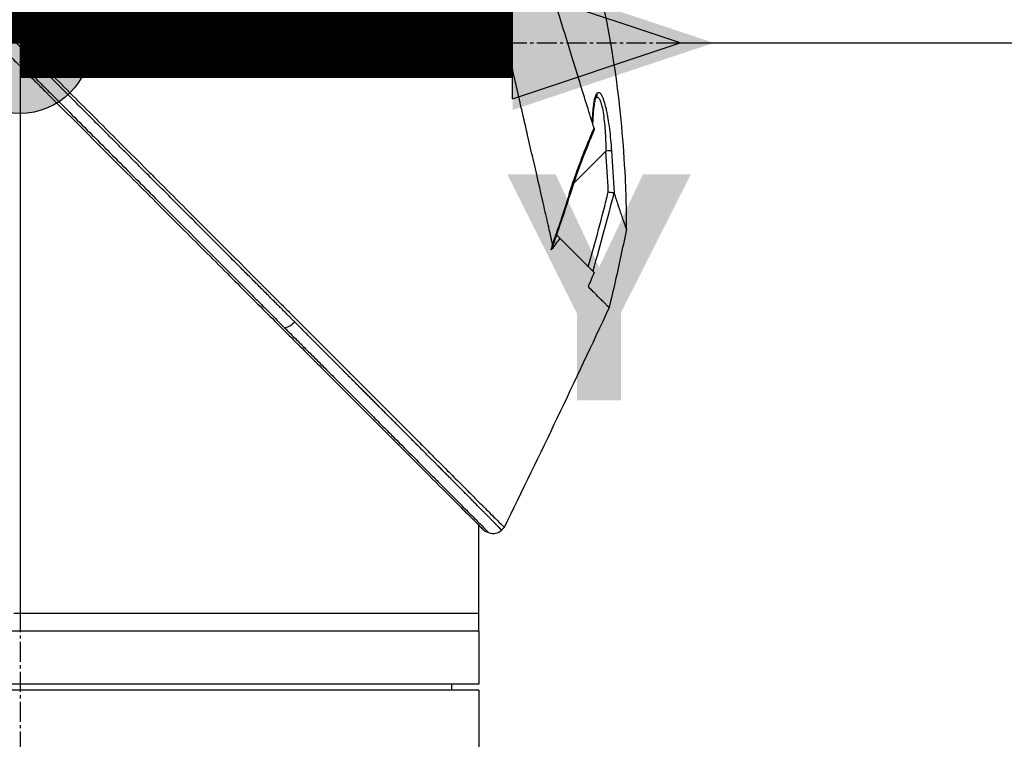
# Model space of a CAD drawing. Header units: millimetres. Extents: x 0 to 4378, y 0 to 2376.
# Tile 226 of 256: x 1645 to 1729, y 1529 to 1590. Entities that reach past the tile are written whole.
import ezdxf

# ---------------------------------------------------------------- set-up
doc = ezdxf.new("R2010")
doc.units = ezdxf.units.MM
doc.header["$LTSCALE"] = 0.2
doc.linetypes.add('CENTER2', pattern=[1.125, 0.75, -0.125, 0.125, -0.125])
for name, color, linetype in [('02_Center Line', 1, 'CENTER2'), ('07_Special Line2', 76, 'Continuous'), ('12_Before Rev.Num.', 5, 'Continuous')]:
    doc.layers.add(name, color=color, linetype=linetype)
doc.layers.add('14_Mark', color=7, linetype='Continuous', true_color=0xe03c31)
doc.styles.add('Rainbow-5.0 Style', font='malgunsl.ttf')
doc.dimstyles.new('Rainbow-5.0 Style', dxfattribs={"dimtxt": 4, "dimasz": 2.5, "dimexe": 1, "dimexo": 1, "dimgap": 1, "dimtad": 1, "dimdsep": 46, "dimtxsty": 'Rainbow-5.0 Style', "dimcen": 0, "dimclrd": 251, "dimclre": 251, "dimclrt": 7, "dimazin": 3, "dimtp": 0.1, "dimtm": 0.1, "dimtfac": 0.61, "dimtmove": 0, "dimatfit": 3, "dimfxl": 1, "dimlwd": -1, "dimlwe": -1, "dimarcsym": 1})

# ---------------------------------------------------------------- blocks, each defined once
blk = doc.blocks.new('*D121')
at = {"color": 251, "linetype": 'ByBlock', "transparency": 16777216}
for p, q in [((1699.244, 1588.457), (1769.201, 1588.457)), ((1765.201, 1206.457), (1765.201, 1578.457)), ((1617.359, 1196.457), (1769.201, 1196.457))]:
    blk.add_line(p, q, dxfattribs=at)
at = {"color": 251, "transparency": 16777216}
for points in [[(1763.534, 1578.457), (1766.868, 1578.457), (1765.201, 1588.457)], [(1763.534, 1206.457), (1766.868, 1206.457), (1765.201, 1196.457)]]:
    blk.add_solid(points, dxfattribs=at)
at = {"layer": 'Defpoints', "color": 0, "transparency": 16777216}
for p in [(1695.244, 1588.457), (1765.201, 1588.457), (1613.359, 1196.457)]:
    blk.add_point(p, dxfattribs=at)
at = {"color": 7, "transparency": 16777216, "insert": (1752.924, 1392.457), "char_height": 16, "attachment_point": 5, "rotation": 90, "style": 'Rainbow-5.0 Style'}
blk.add_mtext('392', dxfattribs=at)
blk = doc.blocks.new('*D122')
at = {"color": 251, "linetype": 'ByBlock', "transparency": 16777216}
for p, q in [((1588.544, 1699.157), (1769.201, 1699.157)), ((1765.201, 1598.457), (1765.201, 1689.157)), ((1699.244, 1588.457), (1769.201, 1588.457))]:
    blk.add_line(p, q, dxfattribs=at)
at = {"color": 251, "transparency": 16777216}
for points in [[(1763.534, 1689.157), (1766.868, 1689.157), (1765.201, 1699.157)], [(1763.534, 1598.457), (1766.868, 1598.457), (1765.201, 1588.457)]]:
    blk.add_solid(points, dxfattribs=at)
at = {"layer": 'Defpoints', "color": 0, "transparency": 16777216}
for p in [(1584.544, 1699.157), (1765.201, 1699.157), (1695.244, 1588.457)]:
    blk.add_point(p, dxfattribs=at)
at = {"color": 7, "transparency": 16777216, "insert": (1752.88, 1643.807), "char_height": 16, "attachment_point": 5, "rotation": 90, "style": 'Rainbow-5.0 Style'}
blk.add_mtext('110.7', dxfattribs=at)
blk = doc.blocks.new('*D126')
at = {"color": 251, "linetype": 'ByBlock', "transparency": 16777216}
for p, q in [((1649.046, 1699.157), (1818.696, 1699.157)), ((1814.696, 781.457), (1814.696, 1689.157)), ((1649.046, 771.457), (1818.696, 771.457))]:
    blk.add_line(p, q, dxfattribs=at)
at = {"color": 251, "transparency": 16777216}
for points in [[(1813.029, 1689.157), (1816.362, 1689.157), (1814.696, 1699.157)], [(1813.029, 781.457), (1816.362, 781.457), (1814.696, 771.457)]]:
    blk.add_solid(points, dxfattribs=at)
at = {"layer": 'Defpoints', "color": 0, "transparency": 16777216}
for p in [(1645.046, 1699.157), (1814.696, 1699.157), (1645.046, 771.457)]:
    blk.add_point(p, dxfattribs=at)
at = {"color": 7, "transparency": 16777216, "insert": (1802.424, 1235.307), "char_height": 16, "attachment_point": 5, "rotation": 90, "style": 'Rainbow-5.0 Style'}
blk.add_mtext('927.7', dxfattribs=at)
blk = doc.blocks.new('A$C51789057')
for p, q in [((0, 984.221), (0, 937.7)), ((48.965, 981.546), (48.965, 981.546)), ((48.967, 981.55), (48.967, 981.55)), ((47.077, 974.271), (49.813, 977.008)), ((46.963, 974.157), (46.963, 974.158)), ((45.592, 969.809), (45.638, 969.855)), ((45.616, 969.878), (45.638, 969.855)), ((45.638, 969.855), (45.904, 969.59)), ((48.813, 966.681), (45.904, 969.59)), ((48.31, 965.49), (48.309, 965.487)), ((48.309, 965.487), (48.309, 965.488)), ((48.31, 965.488), (48.31, 965.488)), ((39, 937.7), (39, 945.221)), ((39.483, 944.738), (39.846, 944.585)), ((40.943, 944.798), (41.174, 945.029)), ((0, 937.7), (-0.521, 937.7)), ((39, 937.7), (0, 937.7)), ((39, 937.7), (0, 937.7)), ((39, 936.2), (39, 937.7)), ((39, 936.2), (-39, 936.2)), ((39, 936.2), (-39, 936.2)), ((39, 936.2), (39, 931.7)), ((39, 931.7), (-39, 931.7)), ((39, 931.2), (-39, 931.2)), ((36.713, 931.2), (36.721, 931.7)), ((39, 931.2), (39, 702.181))]:
    blk.add_line(p, q)
blk.add_arc((40.236, 945.505), 1, 247.04782, 315.00031)
for centre, major_axis, ratio, start_param, end_param in [((48.59, 981.878), (0.365, -0.341), 0.967774, 0.031819, 0.893203), ((49.804, 976.998), (0.499, 0.036), 0.01714, 0.149461, 1.551007), ((-159.826, 982.662), (194.421, 114.353), 0.811755, 5.576632, 5.609274), ((255.664, 850.429), (-235.102, -235.108), 0.712878, 4.90627, 4.909966), ((23.05, 962.791), (-0.708, -0.706), 0.435637, 0.291628, 1.571358)]:
    blk.add_ellipse(centre, major_axis=major_axis, ratio=ratio, start_param=start_param, end_param=end_param)
for points, knots in [([(-41.272, 1027.473), (-41.272, 1027.473), (-41.208, 1027.408), (-40.955, 1027.155), (-40.765, 1026.966), (-40.02, 1026.22), (-39.291, 1025.492), (-38.108, 1024.308), (-37.83, 1024.03), (-37.205, 1023.406), (-36.854, 1023.054), (-35.505, 1021.706), (-34.409, 1020.609), (-32.912, 1019.112), (-32.592, 1018.793), (-31.518, 1017.719), (-30.742, 1016.942), (-29.081, 1015.282), (-28.193, 1014.394), (-26.812, 1013.013), (-26.334, 1012.535), (-25.351, 1011.552), (-24.844, 1011.045), (-23.802, 1010.003), (-23.266, 1009.466), (-21.573, 1007.774), (-20.398, 1006.599), (-18.588, 1004.789), (-17.963, 1004.164), (-16.677, 1002.878), (-16.017, 1002.218), (-14.663, 1000.864), (-13.968, 1000.169), (-12.915, 999.116), (-12.558, 998.759), (-11.455, 997.656), (-10.706, 996.907), (-8.325, 994.527), (-6.684, 992.884), (-4.635, 990.837), (-4.233, 990.435), (-3.294, 989.496), (-2.757, 988.958), (-1.865, 988.066), (-1.538, 987.74), (-1.104, 987.306), (-1.041, 987.243), (-0.903, 987.104), (-0.831, 987.032), (-0.506, 986.707), (-0.311, 986.512), (0.042, 986.159), (0.138, 986.063), (0.424, 985.777), (0.57, 985.631), (0.88, 985.322), (1.032, 985.17), (1.285, 984.917), (1.385, 984.816), (1.575, 984.626), (1.657, 984.545), (1.854, 984.348), (1.96, 984.241), (2.158, 984.043), (2.248, 983.953), (3.605, 982.598), (4.869, 981.333), (6.936, 979.265), (7.741, 978.46), (9.311, 976.891), (10.077, 976.125), (11.207, 974.994), (11.575, 974.627), (12.675, 973.526), (13.407, 972.795), (16.868, 969.334), (19.539, 966.663), (22.236, 963.966), (22.373, 963.829), (22.646, 963.556), (22.782, 963.42), (23.052, 963.15), (23.187, 963.015), (23.428, 962.774), (23.535, 962.667), (24.187, 962.016), (24.728, 961.474), (25.412, 960.79), (25.563, 960.639), (25.843, 960.359), (25.973, 960.229), (26.233, 959.969), (26.363, 959.839), (26.658, 959.544), (26.823, 959.38), (27.143, 959.06), (27.298, 958.905), (27.626, 958.576), (27.798, 958.404), (28.049, 958.153), (28.127, 958.075), (28.317, 957.885), (28.429, 957.773), (28.67, 957.532), (28.8, 957.402), (29.115, 957.087), (29.3, 956.902), (29.68, 956.522), (29.874, 956.328), (30.458, 955.744), (30.843, 955.359), (31.312, 954.891), (31.4, 954.802), (31.629, 954.574), (31.767, 954.435), (32.053, 954.149), (32.199, 954.003), (32.5, 953.703), (32.654, 953.548), (32.959, 953.243), (33.11, 953.093), (33.402, 952.8), (33.544, 952.658), (33.961, 952.242), (34.231, 951.972), (34.745, 951.458), (34.989, 951.213), (35.453, 950.749), (35.673, 950.529), (36.289, 949.913), (36.674, 949.529), (37.36, 948.843), (37.666, 948.536), (38.21, 947.992), (38.451, 947.751), (38.878, 947.325), (39.066, 947.136), (39.322, 946.881), (39.397, 946.805), (39.609, 946.594), (39.739, 946.464), (40.075, 946.127), (40.265, 945.938), (40.675, 945.528), (40.862, 945.341), (41.05, 945.153), (41.097, 945.106), (41.143, 945.059), (41.155, 945.048), (41.17, 945.032), (41.174, 945.029), (41.174, 945.029)], [-21.000836, -21.000836, -21.000836, -21.000836, -20.328863, -20.328863, -19.655828, -19.655828, -18.308332, -18.308332, -17.924512, -17.924512, -17.485993, -17.485993, -16.316696, -16.316696, -16.006668, -16.006668, -15.296307, -15.296307, -14.534305, -14.534305, -14.139555, -14.139555, -13.730091, -13.730091, -13.30546, -13.30546, -12.401825, -12.401825, -11.929878, -11.929878, -11.437802, -11.437802, -10.9252, -10.9252, -10.663362, -10.663362, -10.117833, -10.117833, -8.934625, -8.934625, -8.645977, -8.645977, -8.260408, -8.260408, -8.006475, -8.006475, -7.961161, -7.961161, -7.91407, -7.91407, -7.778509, -7.778509, -7.724161, -7.724161, -7.666804, -7.666804, -7.602838, -7.602838, -7.565627, -7.565627, -7.532521, -7.532521, -7.488032, -7.488032, -7.450837, -7.450837, -6.924212, -6.924212, -6.587553, -6.587553, -6.265466, -6.265466, -6.109966, -6.109966, -5.79866, -5.79866, -4.627003, -4.627003, -4.564096, -4.564096, -4.501625, -4.501625, -4.439084, -4.439084, -4.389917, -4.389917, -4.135415, -4.135415, -4.06302, -4.06302, -4.00074, -4.00074, -3.938004, -3.938004, -3.858125, -3.858125, -3.782258, -3.782258, -3.697501, -3.697501, -3.658476, -3.658476, -3.601749, -3.601749, -3.53559, -3.53559, -3.439968, -3.439968, -3.337887, -3.337887, -3.131131, -3.131131, -3.082568, -3.082568, -3.005474, -3.005474, -2.922888, -2.922888, -2.834293, -2.834293, -2.74619, -2.74619, -2.661641, -2.661641, -2.496608, -2.496608, -2.34096, -2.34096, -2.194458, -2.194458, -1.921626, -1.921626, -1.681164, -1.681164, -1.470918, -1.470918, -1.287493, -1.287493, -1.207074, -1.207074, -1.056347, -1.056347, -0.792008, -0.792008, -0.395398, -0.395398, -0.197631, -0.197631, -0.099394, -0.099394, 0, 0, 0, 0]), ([(-41.463, 1025.683), (-41.463, 1025.683), (-41.463, 1025.683), (-40.702, 1024.922), (-40.259, 1024.479), (-39.525, 1023.745), (-39.352, 1023.572), (-37.708, 1021.928), (-35.653, 1019.873), (-32.572, 1016.792), (-31.861, 1016.081), (-29.383, 1013.603), (-27.504, 1011.724), (-24.501, 1008.721), (-23.423, 1007.643), (-21.16, 1005.38), (-19.969, 1004.189), (-17.452, 1001.672), (-16.121, 1000.341), (-13.316, 997.536), (-11.838, 996.058), (-9.577, 993.797), (-8.801, 993.022), (-6.721, 990.941), (-5.411, 989.632), (-3.783, 988.003), (-3.457, 987.678), (-2.924, 987.144), (-2.726, 986.947), (-2.315, 986.536), (-2.157, 986.378), (-1.816, 986.036), (-1.636, 985.856), (-1.299, 985.52), (-1.143, 985.364), (-0.705, 984.926), (-0.424, 984.645), (-0.065, 984.285), (0.014, 984.207), (0.184, 984.036), (0.274, 983.947), (0.584, 983.637), (0.738, 983.483), (1.337, 982.884), (1.745, 982.476), (3.801, 980.42), (5.458, 978.763), (7.862, 976.359), (8.622, 975.599), (10.836, 973.384), (12.284, 971.937), (15.025, 969.196), (16.324, 967.897), (18.192, 966.029), (18.775, 965.446), (20.485, 963.736), (21.6, 962.621), (23.703, 960.518), (24.695, 959.527), (26.555, 957.666), (27.429, 956.792), (28.668, 955.554), (29.054, 955.167), (29.791, 954.431), (30.141, 954.08), (31.134, 953.088), (31.756, 952.465), (32.881, 951.341), (33.387, 950.834), (34.718, 949.503), (35.495, 948.726), (36.442, 947.779), (36.688, 947.533), (37.328, 946.893), (37.691, 946.53), (38.488, 945.733), (38.856, 945.365), (39.168, 945.053), (39.223, 944.998), (39.341, 944.881), (39.394, 944.827), (39.465, 944.756), (39.483, 944.738), (39.483, 944.738)], [-15.738203, -15.738203, -15.738203, -15.738203, -14.793481, -14.793481, -14.173934, -14.173934, -13.996984, -13.996984, -12.579476, -12.579476, -12.176243, -12.176243, -11.215253, -11.215253, -10.695697, -10.695697, -10.142358, -10.142358, -9.539575, -9.539575, -8.883963, -8.883963, -8.543526, -8.543526, -7.972636, -7.972636, -7.829924, -7.829924, -7.73886, -7.73886, -7.680875, -7.680875, -7.616244, -7.616244, -7.560081, -7.560081, -7.459116, -7.459116, -7.430908, -7.430908, -7.397967, -7.397967, -7.318024, -7.318024, -7.146824, -7.146824, -6.455961, -6.455961, -6.135134, -6.135134, -5.518203, -5.518203, -4.951279, -4.951279, -4.691225, -4.691225, -4.182012, -4.182012, -3.710062, -3.710062, -3.272291, -3.272291, -3.069642, -3.069642, -2.879581, -2.879581, -2.522736, -2.522736, -2.208798, -2.208798, -1.659444, -1.659444, -1.453529, -1.453529, -1.091939, -1.091939, -0.546675, -0.546675, -0.410051, -0.410051, -0.205023, -0.205023, 0, 0, 0, 0]), ([(45.279, 969.112), (45.158, 969.646), (45.043, 970.163), (44.785, 971.297), (44.644, 971.896), (44.369, 973.079), (44.085, 974.391), (43.461, 977.052), (43.301, 977.712), (43.101, 978.601), (43.048, 978.841), (42.939, 979.326), (42.879, 979.591), (42.736, 980.218), (42.647, 980.598), (42.532, 981.1), (42.503, 981.229), (42.365, 981.831), (42.253, 982.324), (41.958, 983.613), (41.772, 984.419), (40.768, 988.8), (39.737, 993.246), (38.542, 998.537), (38.484, 998.794), (38.363, 999.324), (38.302, 999.588), (38.184, 1000.101), (38.125, 1000.354), (37.834, 1001.611), (37.606, 1002.602), (37.269, 1004.074), (37.157, 1004.563), (36.594, 1007.015), (36.158, 1008.914), (35.644, 1011.162), (35.544, 1011.599), (34.642, 1015.545), (33.95, 1018.558), (33.07, 1022.401), (32.79, 1023.614), (32.474, 1025.005), (32.388, 1025.393), (32.245, 1026.017), (32.187, 1026.255), (32.153, 1026.4)], [0, 0, 0, 0, 0.224226, 0.224226, 0.438481, 0.438481, 0.643813, 0.643813, 0.718212, 0.718212, 0.74576, 0.74576, 0.776284, 0.776284, 0.820204, 0.820204, 0.834927, 0.834927, 0.896521, 0.896521, 0.995652, 0.995652, 1.428405, 1.428405, 1.450296, 1.450296, 1.471663, 1.471663, 1.492327, 1.492327, 1.574835, 1.574835, 1.616316, 1.616316, 1.784634, 1.784634, 1.826029, 1.826029, 2.164003, 2.164003, 2.373598, 2.373598, 2.479923, 2.479923, 2.586935, 2.586935, 2.586935, 2.586935]), ([(48.807, 978.945), (48.62, 979.551), (48.423, 980.188), (48.017, 981.502), (47.806, 982.183), (47.156, 984.287), (46.697, 985.771), (45.906, 988.335), (45.581, 989.385), (45.163, 990.74), (45.074, 991.029), (44.942, 991.457), (44.897, 991.604), (44.633, 992.458), (44.413, 993.169), (44.077, 994.257), (43.956, 994.645), (43.704, 995.456), (43.574, 995.872), (43.309, 996.717), (43.172, 997.149), (42.895, 998.018), (42.756, 998.453), (42.479, 999.316), (42.341, 999.746), (41.642, 1001.92), (41.094, 1003.628), (40.439, 1005.68), (40.314, 1006.072), (39.933, 1007.268), (39.681, 1008.061), (39.187, 1009.613), (38.946, 1010.373), (38.597, 1011.475), (38.484, 1011.832), (38.262, 1012.535), (38.154, 1012.879), (37.942, 1013.551), (37.837, 1013.884), (37.632, 1014.536), (37.529, 1014.862), (37.387, 1015.316), (37.341, 1015.46), (36.595, 1017.839), (36.024, 1019.683), (35.561, 1021.221), (35.512, 1021.384), (35.385, 1021.812), (35.312, 1022.06), (35.149, 1022.619), (35.069, 1022.9), (34.976, 1023.236), (34.95, 1023.334), (34.906, 1023.5), (34.888, 1023.569), (34.874, 1023.623)], [0.00002, 0.00002, 0.00002, 0.00002, 0.259158, 0.259158, 0.518708, 0.518708, 1.038075, 1.038075, 1.384705, 1.384705, 1.477831, 1.477831, 1.526561, 1.526561, 1.759973, 1.759973, 1.890971, 1.890971, 2.029156, 2.029156, 2.171186, 2.171186, 2.316283, 2.316283, 2.460898, 2.460898, 3.049329, 3.049329, 3.189055, 3.189055, 3.478614, 3.478614, 3.769885, 3.769885, 3.913253, 3.913253, 4.056001, 4.056001, 4.19686, 4.19686, 4.341119, 4.341119, 4.411312, 4.411312, 5.498875, 5.498875, 5.634552, 5.634552, 5.872375, 5.872375, 6.229939, 6.229939, 6.408513, 6.408513, 6.587137, 6.587137, 6.587137, 6.587137]), ([(45.053, 1004.084), (48.339, 996.175), (50.347, 987.65), (51.272, 977.667), (51.373, 976.208), (51.487, 973.812), (51.518, 972.875), (51.546, 971.411), (51.553, 970.86), (51.555, 970.357)], [0, 0, 0, 0, 2.569332, 2.569332, 3.007712, 3.007712, 3.288956, 3.288956, 3.446993, 3.446993, 3.446993, 3.446993]), ([(0.655, 985.224), (0.365, 985.514), (0.076, 985.803), (-0.214, 986.093), (-0.503, 986.382), (-0.793, 986.672), (-1.082, 986.961)], [0, 0, 0, 0, 0.499983, 0.499983, 0.499983, 1, 1, 1, 1]), ([(0.655, 985.224), (0.619, 985.188), (0.582, 985.151), (0.545, 985.114), (0.508, 985.077), (0.47, 985.039), (0.433, 985.002), (0.396, 984.965), (0.359, 984.929), (0.324, 984.893), (0.29, 984.859), (0.256, 984.825), (0.225, 984.794), (0.192, 984.762), (0.162, 984.731), (0.135, 984.704), (0.108, 984.677), (0.084, 984.653), (0.063, 984.632), (0.041, 984.61), (0.023, 984.592), (0.008, 984.577), (-0.008, 984.561), (-0.02, 984.549), (-0.029, 984.54)], [0, 0, 0, 0, 0.125, 0.125, 0.125, 0.25, 0.25, 0.25, 0.375, 0.375, 0.375, 0.496983, 0.496983, 0.496983, 0.625, 0.625, 0.625, 0.75, 0.75, 0.75, 0.875, 0.875, 0.875, 1, 1, 1, 1]), ([(1.523, 984.355), (1.378, 984.5), (1.233, 984.645), (0.944, 984.935), (0.799, 985.08), (0.655, 985.224)], [0.000007, 0.000007, 0.000007, 0.000007, 0.4987592, 0.4987592, 1, 1, 1, 1]), ([(1.523, 984.355), (1.487, 984.319), (1.45, 984.282), (1.413, 984.245), (1.375, 984.208), (1.338, 984.171), (1.301, 984.134), (1.263, 984.097), (1.227, 984.061), (1.191, 984.026), (1.155, 983.991), (1.121, 983.957), (1.089, 983.925), (1.057, 983.894), (1.027, 983.865), (1, 983.838), (0.973, 983.812), (0.948, 983.788), (0.926, 983.767), (0.905, 983.747), (0.886, 983.729), (0.87, 983.714), (0.854, 983.699), (0.842, 983.687), (0.832, 983.678)], [0, 0, 0, 0, 0.125, 0.125, 0.125, 0.25, 0.25, 0.25, 0.375, 0.375, 0.375, 0.5, 0.5, 0.5, 0.625, 0.625, 0.625, 0.75, 0.75, 0.75, 0.875, 0.875, 0.875, 1, 1, 1, 1]), ([(0.832, 983.678), (1.114, 983.396), (1.396, 983.114), (1.678, 982.831), (1.965, 982.544), (2.251, 982.258), (2.538, 981.971), (3.67, 980.838), (4.801, 979.707), (5.928, 978.578), (7.078, 977.428), (8.223, 976.282), (9.363, 975.141), (10.502, 974.001), (11.635, 972.867), (12.759, 971.742), (14.989, 969.51), (17.184, 967.313), (19.315, 965.177), (19.683, 964.808), (20.049, 964.441), (20.413, 964.077), (20.576, 963.913), (20.739, 963.75), (20.901, 963.588), (21.425, 963.063), (21.945, 962.542), (22.46, 962.026)], [0, 0, 0, 0, 0.037905, 0.037905, 0.037905, 0.076407, 0.076407, 0.076407, 0.228573, 0.228573, 0.228573, 0.383709, 0.383709, 0.383709, 0.538779, 0.538779, 0.538779, 0.846375, 0.846375, 0.846375, 0.899464, 0.899464, 0.899464, 0.923234, 0.923234, 0.923234, 1, 1, 1, 1]), ([(48.67, 979.39), (48.676, 979.625), (48.686, 979.845), (48.699, 980.05), (48.706, 980.172), (48.715, 980.289), (48.724, 980.401), (48.729, 980.457), (48.734, 980.511), (48.739, 980.564), (48.745, 980.617), (48.747, 980.644), (48.756, 980.719), (48.763, 980.788), (48.772, 980.855), (48.78, 980.918), (48.79, 980.992), (48.801, 981.063), (48.812, 981.129), (48.832, 981.252), (48.848, 981.338), (48.877, 981.46), (48.936, 981.704), (49.003, 981.861), (49.076, 981.939)], [0.041266, 0.041266, 0.041266, 0.041266, 0.25, 0.25, 0.25, 0.375, 0.375, 0.375, 0.4375, 0.4375, 0.4375, 0.5, 0.5, 0.5, 0.5575644, 0.5575644, 0.5575644, 0.625, 0.625, 0.625, 0.75, 0.75, 0.75, 1, 1, 1, 1]), ([(48.968, 981.552), (48.968, 981.552), (48.963, 981.544), (48.944, 981.502), (48.926, 981.457), (48.883, 981.312), (48.857, 981.198), (48.796, 980.86), (48.764, 980.61), (48.714, 980.032), (48.695, 979.696), (48.685, 979.341)], [0.0239142, 0.0239142, 0.0239142, 0.0239142, 0.0520946, 0.0520946, 0.0991153, 0.0991153, 0.1707501, 0.1707501, 0.2833283, 0.2833283, 0.4069798, 0.4069798, 0.4069798, 0.4069798]), ([(48.964, 981.545), (49.015, 981.595), (49.068, 981.607), (49.15, 981.569), (49.179, 981.544), (49.236, 981.474), (49.264, 981.429), (49.318, 981.319), (49.345, 981.254), (49.398, 981.106), (49.423, 981.022), (49.495, 980.752), (49.538, 980.542), (49.615, 980.075), (49.648, 979.825), (49.705, 979.298), (49.729, 979.02), (49.787, 978.176), (49.809, 977.598), (49.813, 977.008)], [0.0086803, 0.0086803, 0.0086803, 0.0086803, 0.125, 0.125, 0.1875, 0.1875, 0.25, 0.25, 0.3125, 0.3125, 0.375, 0.375, 0.5, 0.5, 0.625, 0.625, 0.75, 0.75, 1, 1, 1, 1]), ([(49.076, 981.939), (49.134, 982.001), (49.197, 982.009), (49.254, 981.979), (49.289, 981.961), (49.323, 981.929), (49.351, 981.895), (49.361, 981.883), (49.37, 981.872), (49.378, 981.86), (49.401, 981.828), (49.425, 981.789), (49.45, 981.745), (49.483, 981.682), (49.517, 981.608), (49.548, 981.532), (49.564, 981.494), (49.579, 981.454), (49.592, 981.417), (49.61, 981.367), (49.628, 981.315), (49.646, 981.261), (49.71, 981.06), (49.771, 980.829), (49.826, 980.583), (49.854, 980.456), (49.881, 980.327), (49.906, 980.198), (49.932, 980.063), (49.957, 979.922), (49.982, 979.776), (50.028, 979.498), (50.072, 979.198), (50.112, 978.892), (50.188, 978.3), (50.251, 977.677), (50.297, 977.035)], [0, 0, 0, 0, 0.068487, 0.068487, 0.068487, 0.110613, 0.110613, 0.110613, 0.125, 0.125, 0.125, 0.165111, 0.165111, 0.165111, 0.221432, 0.221432, 0.221432, 0.25, 0.25, 0.25, 0.287562, 0.287562, 0.287562, 0.427692, 0.427692, 0.427692, 0.5, 0.5, 0.5, 0.5757, 0.5757, 0.5757, 0.720411, 0.720411, 0.720411, 1, 1, 1, 1]), ([(46.702, 973.354), (47, 974.298), (47.32, 975.209), (47.766, 976.391), (47.855, 976.623), (48.033, 977.08), (48.112, 977.276), (48.413, 978.022), (48.612, 978.494), (48.807, 978.945)], [0, 0, 0, 0, 0.5, 0.5, 0.625, 0.625, 0.75, 0.75, 0.9999843, 0.9999843, 0.9999843, 0.9999843]), ([(48.807, 978.944), (48.813, 978.925), (48.818, 978.908), (48.827, 978.877), (48.83, 978.863), (48.833, 978.853)], [-0.01637818, -0.01637818, -0.01637818, -0.01637818, -0.00823051, -0.00823051, -0.00000316, -0.00000316, -0.00000316, -0.00000316]), ([(50.02, 973.527), (50.021, 973.527), (50.022, 973.527), (50.074, 973.519), (50.125, 973.513), (50.224, 973.503), (50.273, 973.498), (50.327, 973.494), (50.337, 973.493), (50.383, 973.489), (50.413, 973.484), (50.461, 973.476), (50.48, 973.472), (50.493, 973.47)], [-0.00030662, -0.00030662, -0.00030662, -0.00030662, 0, 0, 0.01532058, 0.01532058, 0.03142731, 0.03142731, 0.03552574, 0.03552574, 0.04971247, 0.04971247, 0.06328028, 0.06328028, 0.06328028, 0.06328028]), ([(50.509, 973.453), (50.507, 973.458), (50.505, 973.462), (50.5, 973.468), (50.497, 973.47), (50.493, 973.47)], [-0.00715982, -0.00715982, -0.00715982, -0.00715982, -0.003611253, -0.003611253, -0.000066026, -0.000066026, -0.000066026, -0.000066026]), ([(50.509, 973.453), (50.632, 973.074), (50.744, 972.732), (50.879, 972.321), (50.912, 972.221), (50.986, 972.001), (51.026, 971.881), (51.115, 971.615), (51.162, 971.476), (51.23, 971.276), (51.254, 971.205), (51.357, 970.907), (51.421, 970.727), (51.49, 970.533), (51.509, 970.482), (51.53, 970.424), (51.536, 970.408), (51.543, 970.389), (51.545, 970.383), (51.549, 970.374), (51.55, 970.37), (51.554, 970.36), (51.555, 970.357), (51.555, 970.357)], [0.00001, 0.00001, 0.00001, 0.00001, 0.245288, 0.245288, 0.32758, 0.32758, 0.439471, 0.439471, 0.588452, 0.588452, 0.672216, 0.672216, 0.969709, 0.969709, 1.119078, 1.119078, 1.193047, 1.193047, 1.22978, 1.22978, 1.265, 1.265, 1.331745, 1.331745, 1.331745, 1.331745]), ([(45.17, 968.618), (45.203, 968.719), (45.239, 968.836), (45.271, 968.982), (45.282, 969.043), (45.28, 969.094), (45.279, 969.102), (45.279, 969.112)], [-0.05209089, -0.05209089, -0.05209089, -0.05209089, -0.01888658, -0.01888658, -0.00311949, -0.00311949, 0, 0, 0, 0]), ([(50.095, 963.701), (50.095, 963.701), (50.049, 963.748), (49.929, 963.868), (49.892, 963.905), (49.789, 964.007), (49.719, 964.078), (49.558, 964.239), (49.467, 964.33), (49.223, 964.574), (49.06, 964.737), (48.79, 965.007), (48.698, 965.099), (48.509, 965.288), (48.411, 965.386), (48.309, 965.487)], [0.000084, 0.000084, 0.000084, 0.000084, 0.36531, 0.36531, 0.496252, 0.496252, 0.680576, 0.680576, 0.864613, 0.864613, 1.12402, 1.12402, 1.248089, 1.248089, 1.369227, 1.369227, 1.369227, 1.369227]), ([(22.46, 962.026), (22.814, 961.671), (23.165, 961.32), (23.514, 960.97), (23.768, 960.716), (24.021, 960.462), (24.272, 960.211), (24.617, 959.864), (24.961, 959.521), (25.301, 959.18), (25.641, 958.84), (25.977, 958.503), (26.311, 958.169), (26.477, 958.002), (26.643, 957.836), (26.808, 957.671), (27.093, 957.385), (27.375, 957.102), (27.655, 956.822), (27.979, 956.497), (28.299, 956.176), (28.616, 955.858), (28.933, 955.54), (29.246, 955.227), (29.555, 954.917), (29.892, 954.579), (30.224, 954.247), (30.55, 953.92), (30.7, 953.77), (30.848, 953.621), (30.995, 953.473), (31.277, 953.192), (31.554, 952.914), (31.826, 952.641), (32.396, 952.069), (32.946, 951.517), (33.474, 950.988), (34, 950.46), (34.504, 949.955), (34.981, 949.476), (35.24, 949.216), (35.492, 948.963), (35.736, 948.719), (36.181, 948.271), (36.598, 947.853), (36.983, 947.467), (37.244, 947.204), (37.491, 946.956), (37.721, 946.725), (37.889, 946.556), (38.049, 946.395), (38.199, 946.244), (38.349, 946.093), (38.49, 945.951), (38.622, 945.819), (38.753, 945.687), (38.874, 945.565), (38.985, 945.453), (39.207, 945.23), (39.388, 945.047), (39.526, 944.909), (39.595, 944.839), (39.653, 944.781), (39.699, 944.734), (39.738, 944.695), (39.769, 944.664), (39.792, 944.64), (39.806, 944.626), (39.818, 944.614), (39.826, 944.605), (39.831, 944.6), (39.835, 944.596), (39.838, 944.593), (39.843, 944.588), (39.846, 944.585), (39.846, 944.585)], [0, 0, 0, 0, 0.038515, 0.038515, 0.038515, 0.066566, 0.066566, 0.066566, 0.105122, 0.105122, 0.105122, 0.143579, 0.143579, 0.143579, 0.16279, 0.16279, 0.16279, 0.195995, 0.195995, 0.195995, 0.234457, 0.234457, 0.234457, 0.27289, 0.27289, 0.27289, 0.314748, 0.314748, 0.314748, 0.333918, 0.333918, 0.333918, 0.370525, 0.370525, 0.370525, 0.447102, 0.447102, 0.447102, 0.523544, 0.523544, 0.523544, 0.565188, 0.565188, 0.565188, 0.641396, 0.641396, 0.641396, 0.693272, 0.693272, 0.693272, 0.731274, 0.731274, 0.731274, 0.769237, 0.769237, 0.769237, 0.807172, 0.807172, 0.807172, 0.882963, 0.882963, 0.882963, 0.920831, 0.920831, 0.920831, 0.951804, 0.951804, 0.951804, 0.970728, 0.970728, 0.970728, 0.981042, 0.981042, 0.981042, 1, 1, 1, 1]), ([(39, 945.221), (39.129, 945.092), (39.233, 944.988), (39.368, 944.853), (39.411, 944.81), (39.454, 944.767), (39.465, 944.756), (39.476, 944.745), (39.478, 944.743), (39.481, 944.74), (39.482, 944.739), (39.482, 944.739), (39.483, 944.739), (39.483, 944.738), (39.483, 944.738), (39.483, 944.738)], [10.5802482, 10.5802482, 10.5802482, 10.5802482, 10.7036166, 10.7036166, 10.7937857, 10.7937857, 10.8389013, 10.8389013, 10.8614474, 10.8614474, 10.8727145, 10.8727145, 10.8783456, 10.8783456, 10.8838253, 10.8838253, 10.8838253, 10.8838253])]:
    blk.add_open_spline(points, degree=3, knots=knots)
for points in [[(-0.029, 984.54), (0.258, 984.253), (0.545, 983.966), (0.832, 983.678)], [(48.827, 978.805), (48.069, 977.053), (47.361, 975.205), (46.771, 973.338)], [(48.833, 978.853), (48.836, 978.838), (48.832, 978.822), (48.824, 978.806)], [(50.02, 973.527), (49.965, 974.688), (49.897, 975.848), (49.813, 977.008)], [(50.297, 977.035), (50.385, 975.824), (50.454, 974.644), (50.509, 973.453)], [(46.767, 973.338), (46.277, 971.787), (45.752, 970.246), (45.206, 968.714)], [(46.768, 973.339), (46.766, 973.337), (46.741, 973.343), (46.702, 973.354)], [(50.493, 973.47), (49.963, 971.36), (49.367, 969.137), (48.693, 966.801)], [(51.555, 970.357), (51.109, 968.13), (50.623, 965.911), (50.095, 963.701)], [(45.206, 968.714), (45.195, 968.682), (45.183, 968.649), (45.17, 968.618)], [(48.813, 966.681), (48.643, 966.283), (48.475, 965.886), (48.309, 965.487)], [(50.095, 963.701), (47.181, 957.449), (44.207, 951.224), (41.174, 945.029)]]:
    blk.add_open_spline(points, degree=3)
for points, weights, knots in [([(23.358, 962.483), (22.837, 963.005), (21.785, 964.059), (18.576, 967.275), (14.69, 971.169), (10.137, 975.729), (6.691, 979.18), (4.098, 981.777), (2.382, 983.495), (1.808, 984.07), (1.523, 984.355)], [0.999998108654, 0.999998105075, 0.999998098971, 0.999998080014, 0.999998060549, 0.999998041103, 0.999998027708, 0.999998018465, 0.999998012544, 0.999998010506, 0.999998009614], [0, 0, 0, 0, 0.0767447, 0.1535458, 0.461084, 0.6161941, 0.7713836, 0.9235868, 0.9620932, 1, 1, 1, 1]), ([(46.702, 973.354), (46.451, 972.557), (46.192, 971.763), (45.714, 970.351), (45.498, 969.731), (45.279, 969.113)], [1.00000384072, 1.0000038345, 1.00000382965, 1.00000382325, 1.00000382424, 1.00000381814], [0, 0, 0, 0, 0.5599538, 0.5599538, 0.999794, 0.999794, 0.999794, 0.999794]), ([(40.943, 944.798), (40.943, 944.798), (40.94, 944.802), (40.922, 944.821), (40.886, 944.858), (40.799, 944.948), (40.577, 945.174), (40.211, 945.545), (39.721, 946.041), (39.293, 946.473), (38.75, 947.022), (37.951, 947.828), (37.01, 948.776), (35.819, 949.974), (34.521, 951.28), (33.141, 952.667), (32.128, 953.684), (31.363, 954.453), (30.564, 955.254), (29.585, 956.236), (28.658, 957.167), (27.877, 957.951), (27.083, 958.748), (26.23, 959.603), (25.285, 960.549), (24.33, 961.508), (23.716, 962.124), (23.358, 962.483)], [0.999997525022, 0.999997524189, 0.999997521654, 0.99999751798, 0.999997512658, 0.999997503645, 0.999997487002, 0.999997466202, 0.999997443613, 0.999997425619, 0.999997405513, 0.999997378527, 0.999997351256, 0.999997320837, 0.999997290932, 0.999997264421, 0.999997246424, 0.999997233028, 0.999997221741, 0.999997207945, 0.999997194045, 0.99999718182, 0.999997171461, 0.999997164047, 0.99999715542, 0.99999714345, 0.999997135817, 0.999997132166], [0, 0, 0, 0, 0.018958, 0.029272, 0.048196, 0.079169, 0.117037, 0.192828, 0.230763, 0.268726, 0.306728, 0.358604, 0.434813, 0.476456, 0.552898, 0.629475, 0.666083, 0.685252, 0.72711, 0.765543, 0.804005, 0.83721, 0.856421, 0.894878, 0.933434, 0.961485, 1, 1, 1, 1])]:
    blk.add_rational_spline(points, weights, degree=3, knots=knots)
at = {"layer": '02_Center Line', "ltscale": 11.288275}
for p, q in [((0, 1049.582), (0, 537.871)), ((-166.869, 986.2), (75.275, 986.2))]:
    blk.add_line(p, q, dxfattribs=at)
blk = doc.blocks.new('A$Ca1632f6c')
at = {"layer": '07_Special Line2'}
blk.add_hatch(color=256, dxfattribs=at).paths.add_polyline_path([(49.156, 0), (34.9, 4.752), (34.9, -4.752)])
at = {"layer": '12_Before Rev.Num.'}
blk.add_hatch(color=256, dxfattribs=at).paths.add_polyline_path([(0, 49.156), (-4.752, 34.9), (4.752, 34.9)])
at = {"layer": '14_Mark'}
h = blk.add_hatch(color=256, dxfattribs=at)
h.dxf.hatch_style = 1
h.paths.add_polyline_path([(5, 0, 1), (-5, 0, 1)])
at = {"layer": '07_Special Line2'}
for p, q in [((34.9, -3.96), (34.9, 3.96)), ((46.78, 0), (34.9, 3.96)), ((34.9, -3.96), (46.78, 0))]:
    blk.add_line(p, q, dxfattribs=at)
at = {"layer": '07_Special Line2', "const_width": 5}
blk.add_lwpolyline([(34.9, 0), (0, 0)], dxfattribs=at)
at = {"layer": '12_Before Rev.Num.'}
for p, q in [((0, 46.78), (-3.96, 34.9)), ((3.96, 34.9), (0, 46.78)), ((3.96, 34.9), (-3.96, 34.9))]:
    blk.add_line(p, q, dxfattribs=at)
at = {"layer": '12_Before Rev.Num.', "const_width": 5}
blk.add_lwpolyline([(0, 34.9), (0, 0)], dxfattribs=at)
at = {"layer": '14_Mark'}
blk.add_circle((0, 0), 5, dxfattribs=at)
at = {"layer": '07_Special Line2', "insert": (34.529, -17.308), "char_height": 16, "attachment_point": 4, "style": 'Rainbow-5.0 Style'}
blk.add_mtext('{\\fMalgun Gothic Semilight|b1|i0|c129|p50;Y}', dxfattribs=at)
at = {"layer": '12_Before Rev.Num.', "insert": (-20.587, 35.725), "char_height": 16, "attachment_point": 4, "style": 'Rainbow-5.0 Style'}
blk.add_mtext('{\\fMalgun Gothic Semilight|b1|i0|c129|p50;Z}', dxfattribs=at)
at = {"layer": '14_Mark', "insert": (-17.839, -15.459), "char_height": 16, "attachment_point": 4, "style": 'Rainbow-5.0 Style'}
blk.add_mtext('{\\fMalgun Gothic Semilight|b1|i0|c129|p50;3}', dxfattribs=at)

msp = doc.modelspace()

# ---------------------------------------------------------------- block references
msp.add_blockref('A$C51789057', (1645.046, 602.257))
at = {"xscale": 1.2, "yscale": 1.2, "zscale": 1.2}
msp.add_blockref('A$Ca1632f6c', (1645.048, 1588.457), dxfattribs=at)

# ---------------------------------------------------------------- dimensions: what is measured, and where the dimension line sits
for base, p1, p2, picture, middle in [((1765.201, 1699.157), (1695.244, 1588.457), (1584.544, 1699.157), '*D122', (1752.88, 1643.807)), ((1814.696, 1699.157), (1645.046, 771.457), (1645.046, 1699.157), '*D126', (1802.424, 1235.307)), ((1765.201, 1588.457), (1613.359, 1196.457), (1695.244, 1588.457), '*D121', (1752.924, 1392.457))]:
    dim = msp.add_linear_dim(base=base, p1=p1, p2=p2, angle=90, dimstyle='Rainbow-5.0 Style', override={"dimscale": 4, "dimtol": 0, "dimlim": 0, "dimtp": 0.1, "dimtm": 0.1, "dimtfac": 0.61, "dimtdec": 2, "dimtolj": 0, "dimtzin": 8})
    dim.commit()
    dim.dimension.update_dxf_attribs({"geometry": picture, "text_midpoint": middle})

# ---------------------------------------------------------------- leaders
at = {"annotation_type": 0, "has_hookline": 1, "hookline_direction": 0}
for points, text_width in [([(1645.046, 1588.136), (1864.122, 1673.688), (1876.622, 1673.688)], 115.187), ([(1645.046, 1426.602), (1864.122, 1551.924), (1876.622, 1551.924)], 99.666)]:
    msp.add_leader(points, dimstyle='Rainbow-5.0 Style', override={"dimscale": 5, "dimgap": 1, "dimtad": 1}, dxfattribs=dict(at, text_width=text_width))
msp.add_leader([(1645.046, 1224.357), (1864.122, 1551.924)], dimstyle='Rainbow-5.0 Style', override={"dimscale": 5, "dimgap": 1, "dimtad": 1})

doc.saveas('drawing.dxf')
